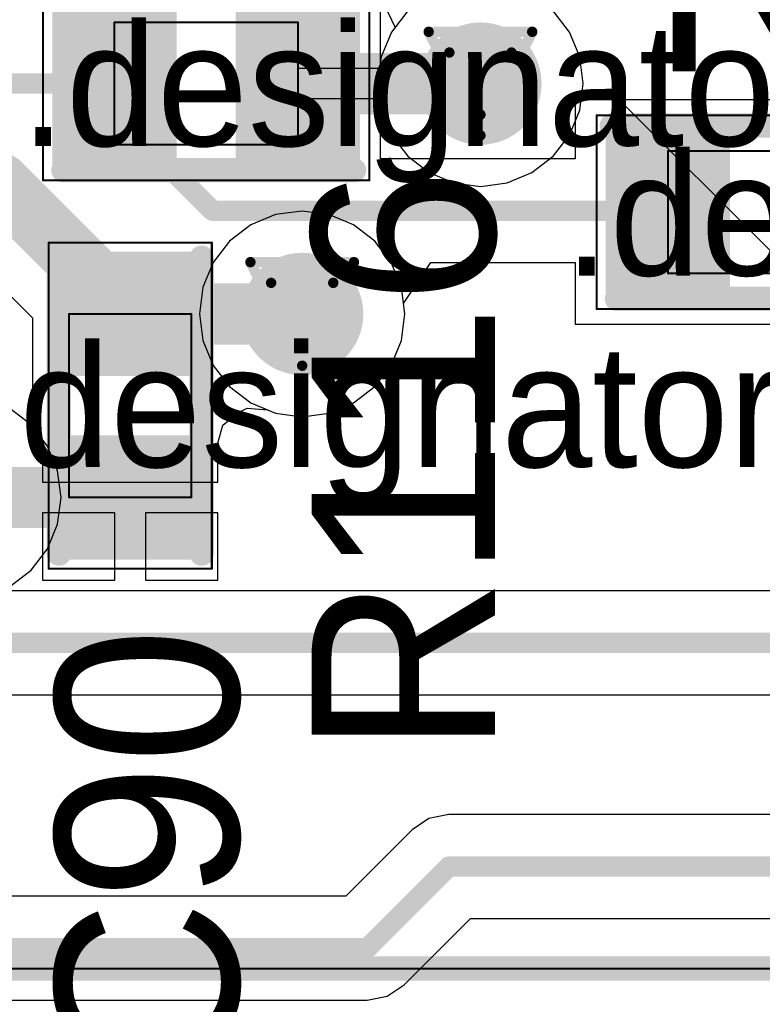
# Model space of a CAD drawing. Header units: millimetres. Extents: x 138 to 555, y 26 to 334.
# Tile 205 of 256: x 244.12 to 247.76, y 160.33 to 165.16. Entities that reach past the tile are written whole.
import ezdxf

# ---------------------------------------------------------------- set-up
doc = ezdxf.new("R2010")
doc.units = ezdxf.units.MM
for name, color, linetype in [('BottomLayer', 5, 'Continuous'), ('DrillDrawing', 1, 'Continuous'), ('Mechanical20', 56, 'Continuous'), ('Mechanical27', 56, 'Continuous'), ('MidLayer1', 16, 'Continuous'), ('MidLayer2', 76, 'Continuous'), ('MidLayer3', 90, 'Continuous'), ('MidLayer4', 156, 'Continuous'), ('MultiLayer', 9, 'Continuous'), ('TopLayer', 1, 'Continuous'), ('TopOverlay', 2, 'Continuous'), ('TopPaste', 8, 'Continuous'), ('TopSolder', 216, 'Continuous'), ('ViaHoleLayer', 16, 'Continuous')]:
    doc.layers.add(name, color=color, linetype=linetype)

# ---------------------------------------------------------------- blocks, each defined once
blk = doc.blocks.new('R0402_702')
at = {"layer": 'Mechanical20', "const_width": 0.01}
for points in [[(-0.8, 0.475), (-0.8, -0.475)], [(0.8, 0.475), (-0.8, 0.475)], [(0.8, 0.475), (0.8, -0.475)], [(0.8, -0.475), (-0.8, -0.475)]]:
    blk.add_lwpolyline(points, dxfattribs=at)
at = {"layer": 'Mechanical20', "const_width": 0.005}
for points in [[(-0.8025, 0.475, 1), (-0.7975, 0.475, 1)], [(-0.8025, 0.475, 1), (-0.7975, 0.475, 1)], [(0.7975, 0.475, 1), (0.8025, 0.475, 1)], [(0.7975, 0.475, 1), (0.8025, 0.475, 1)], [(-0.8025, -0.475, 1), (-0.7975, -0.475, 1)], [(-0.8025, -0.475, 1), (-0.7975, -0.475, 1)], [(0.7975, -0.475, 1), (0.8025, -0.475, 1)], [(0.7975, -0.475, 1), (0.8025, -0.475, 1)]]:
    blk.add_lwpolyline(points, format="xyb", close=True, dxfattribs=at)
at = {"layer": 'Mechanical27', "const_width": 0.01}
for points in [[(-0.45, 0.3), (-0.45, -0.3)], [(0.45, 0.3), (-0.45, 0.3)], [(0.45, 0.3), (0.45, -0.3)], [(0.45, -0.3), (-0.45, -0.3)]]:
    blk.add_lwpolyline(points, dxfattribs=at)
at = {"layer": 'Mechanical27', "const_width": 0.005}
for points in [[(-0.4525, 0.3, 1), (-0.4475, 0.3, 1)], [(-0.4525, 0.3, 1), (-0.4475, 0.3, 1)], [(0.4475, 0.3, 1), (0.4525, 0.3, 1)], [(0.4475, 0.3, 1), (0.4525, 0.3, 1)], [(-0.4525, -0.3, 1), (-0.4475, -0.3, 1)], [(-0.4525, -0.3, 1), (-0.4475, -0.3, 1)], [(0.4475, -0.3, 1), (0.4525, -0.3, 1)], [(0.4475, -0.3, 1), (0.4525, -0.3, 1)]]:
    blk.add_lwpolyline(points, format="xyb", close=True, dxfattribs=at)
at = {"layer": 'TopLayer'}
for points in [[(-0.195, -0.35), (-0.195, 0.35), (-0.705, -0.35), (-0.705, 0.35)], [(0.705, -0.35), (0.705, 0.35), (0.195, -0.35), (0.195, 0.35)]]:
    blk.add_solid(points, dxfattribs=at)
at = {"layer": 'TopOverlay', "const_width": 0.12}
for points in [[(0.7, 0.425), (-0.725, 0.425)], [(0.725, -0.425), (-0.725, -0.425)]]:
    blk.add_lwpolyline(points, dxfattribs=at)
at = {"layer": 'TopOverlay', "const_width": 0.06}
for points in [[(-0.755, 0.425, 1), (-0.695, 0.425, 1)], [(0.67, 0.425, 1), (0.73, 0.425, 1)], [(-0.755, -0.425, 1), (-0.695, -0.425, 1)], [(0.695, -0.425, 1), (0.755, -0.425, 1)]]:
    blk.add_lwpolyline(points, format="xyb", close=True, dxfattribs=at)
at = {"layer": 'TopPaste'}
for points in [[(-0.195, -0.35), (-0.195, 0.35), (-0.705, -0.35), (-0.705, 0.35)], [(0.705, -0.35), (0.705, 0.35), (0.195, -0.35), (0.195, 0.35)]]:
    blk.add_solid(points, dxfattribs=at)
at = {"layer": 'TopSolder'}
for points in [[(-0.145, -0.4), (-0.145, 0.4), (-0.755, -0.4), (-0.755, 0.4)], [(0.755, -0.4), (0.755, 0.4), (0.145, -0.4), (0.145, 0.4)]]:
    blk.add_solid(points, dxfattribs=at)
blk = doc.blocks.new('R0402_703')
at = {"layer": 'Mechanical20', "const_width": 0.01}
for points in [[(-0.8, 0.475), (-0.8, -0.475)], [(0.8, 0.475), (-0.8, 0.475)], [(0.8, 0.475), (0.8, -0.475)], [(0.8, -0.475), (-0.8, -0.475)]]:
    blk.add_lwpolyline(points, dxfattribs=at)
at = {"layer": 'Mechanical20', "const_width": 0.005}
for points in [[(-0.8025, 0.475, 1), (-0.7975, 0.475, 1)], [(-0.8025, 0.475, 1), (-0.7975, 0.475, 1)], [(0.7975, 0.475, 1), (0.8025, 0.475, 1)], [(0.7975, 0.475, 1), (0.8025, 0.475, 1)], [(-0.8025, -0.475, 1), (-0.7975, -0.475, 1)], [(-0.8025, -0.475, 1), (-0.7975, -0.475, 1)], [(0.7975, -0.475, 1), (0.8025, -0.475, 1)], [(0.7975, -0.475, 1), (0.8025, -0.475, 1)]]:
    blk.add_lwpolyline(points, format="xyb", close=True, dxfattribs=at)
at = {"layer": 'Mechanical27', "const_width": 0.01}
for points in [[(-0.45, 0.3), (-0.45, -0.3)], [(0.45, 0.3), (-0.45, 0.3)], [(0.45, 0.3), (0.45, -0.3)], [(0.45, -0.3), (-0.45, -0.3)]]:
    blk.add_lwpolyline(points, dxfattribs=at)
at = {"layer": 'Mechanical27', "const_width": 0.005}
for points in [[(-0.4525, 0.3, 1), (-0.4475, 0.3, 1)], [(-0.4525, 0.3, 1), (-0.4475, 0.3, 1)], [(0.4475, 0.3, 1), (0.4525, 0.3, 1)], [(0.4475, 0.3, 1), (0.4525, 0.3, 1)], [(-0.4525, -0.3, 1), (-0.4475, -0.3, 1)], [(-0.4525, -0.3, 1), (-0.4475, -0.3, 1)], [(0.4475, -0.3, 1), (0.4525, -0.3, 1)], [(0.4475, -0.3, 1), (0.4525, -0.3, 1)]]:
    blk.add_lwpolyline(points, format="xyb", close=True, dxfattribs=at)
at = {"layer": 'TopLayer'}
for points in [[(-0.195, -0.35), (-0.195, 0.35), (-0.705, -0.35), (-0.705, 0.35)], [(0.705, -0.35), (0.705, 0.35), (0.195, -0.35), (0.195, 0.35)]]:
    blk.add_solid(points, dxfattribs=at)
at = {"layer": 'TopOverlay', "const_width": 0.12}
for points in [[(0.7, 0.425), (-0.725, 0.425)], [(0.725, -0.425), (-0.725, -0.425)]]:
    blk.add_lwpolyline(points, dxfattribs=at)
at = {"layer": 'TopOverlay', "const_width": 0.06}
for points in [[(-0.755, 0.425, 1), (-0.695, 0.425, 1)], [(0.67, 0.425, 1), (0.73, 0.425, 1)], [(-0.755, -0.425, 1), (-0.695, -0.425, 1)], [(0.695, -0.425, 1), (0.755, -0.425, 1)]]:
    blk.add_lwpolyline(points, format="xyb", close=True, dxfattribs=at)
at = {"layer": 'TopPaste'}
for points in [[(-0.195, -0.35), (-0.195, 0.35), (-0.705, -0.35), (-0.705, 0.35)], [(0.705, -0.35), (0.705, 0.35), (0.195, -0.35), (0.195, 0.35)]]:
    blk.add_solid(points, dxfattribs=at)
at = {"layer": 'TopSolder'}
for points in [[(-0.145, -0.4), (-0.145, 0.4), (-0.755, -0.4), (-0.755, 0.4)], [(0.755, -0.4), (0.755, 0.4), (0.145, -0.4), (0.145, 0.4)]]:
    blk.add_solid(points, dxfattribs=at)
blk = doc.blocks.new('C0402_861')
at = {"layer": 'Mechanical20', "const_width": 0.01}
for points in [[(-0.8, 0.4), (0.8, 0.4)], [(-0.8, 0.4), (-0.8, -0.4)], [(0.8, 0.4), (0.8, -0.4)], [(-0.8, -0.4), (0.8, -0.4)]]:
    blk.add_lwpolyline(points, dxfattribs=at)
at = {"layer": 'Mechanical20', "const_width": 0.005}
for points in [[(-0.8025, 0.4, 1), (-0.7975, 0.4, 1)], [(-0.8025, 0.4, 1), (-0.7975, 0.4, 1)], [(0.7975, 0.4, 1), (0.8025, 0.4, 1)], [(0.7975, 0.4, 1), (0.8025, 0.4, 1)], [(-0.8025, -0.4, 1), (-0.7975, -0.4, 1)], [(-0.8025, -0.4, 1), (-0.7975, -0.4, 1)], [(0.7975, -0.4, 1), (0.8025, -0.4, 1)], [(0.7975, -0.4, 1), (0.8025, -0.4, 1)]]:
    blk.add_lwpolyline(points, format="xyb", close=True, dxfattribs=at)
at = {"layer": 'Mechanical27', "const_width": 0.01}
for points in [[(-0.45, 0.3), (0.45, 0.3)], [(-0.45, 0.3), (-0.45, -0.3)], [(0.45, 0.3), (0.45, -0.3)], [(-0.45, -0.3), (0.45, -0.3)]]:
    blk.add_lwpolyline(points, dxfattribs=at)
at = {"layer": 'Mechanical27', "const_width": 0.005}
for points in [[(-0.4525, 0.3, 1), (-0.4475, 0.3, 1)], [(-0.4525, 0.3, 1), (-0.4475, 0.3, 1)], [(0.4475, 0.3, 1), (0.4525, 0.3, 1)], [(0.4475, 0.3, 1), (0.4525, 0.3, 1)], [(-0.4525, -0.3, 1), (-0.4475, -0.3, 1)], [(-0.4525, -0.3, 1), (-0.4475, -0.3, 1)], [(0.4475, -0.3, 1), (0.4525, -0.3, 1)], [(0.4475, -0.3, 1), (0.4525, -0.3, 1)]]:
    blk.add_lwpolyline(points, format="xyb", close=True, dxfattribs=at)
at = {"layer": 'TopLayer'}
for points in [[(-0.195, -0.28), (-0.195, 0.28), (-0.705, -0.28), (-0.705, 0.28)], [(0.705, -0.28), (0.705, 0.28), (0.195, -0.28), (0.195, 0.28)]]:
    blk.add_solid(points, dxfattribs=at)
at = {"layer": 'TopOverlay', "const_width": 0.12}
for points in [[(-0.725, 0.35), (0.7, 0.35)], [(-0.725, -0.35), (0.725, -0.35)]]:
    blk.add_lwpolyline(points, dxfattribs=at)
at = {"layer": 'TopOverlay', "const_width": 0.06}
for points in [[(-0.755, 0.35, 1), (-0.695, 0.35, 1)], [(0.67, 0.35, 1), (0.73, 0.35, 1)], [(-0.755, -0.35, 1), (-0.695, -0.35, 1)], [(0.695, -0.35, 1), (0.755, -0.35, 1)]]:
    blk.add_lwpolyline(points, format="xyb", close=True, dxfattribs=at)
at = {"layer": 'TopPaste'}
for points in [[(-0.195, -0.28), (-0.195, 0.28), (-0.705, -0.28), (-0.705, 0.28)], [(0.705, -0.28), (0.705, 0.28), (0.195, -0.28), (0.195, 0.28)]]:
    blk.add_solid(points, dxfattribs=at)
at = {"layer": 'TopSolder'}
for points in [[(-0.145, -0.33), (-0.145, 0.33), (-0.755, -0.33), (-0.755, 0.33)], [(0.755, -0.33), (0.755, 0.33), (0.145, -0.33), (0.145, 0.33)]]:
    blk.add_solid(points, dxfattribs=at)
blk = doc.blocks.new('MOD_MB1263_943')
at = {"layer": 'Mechanical27', "const_width": 0.01}
blk.add_lwpolyline([(65, -8), (65, 78)], dxfattribs=at)
at = {"layer": 'TopOverlay', "const_width": 0.12}
blk.add_lwpolyline([(65, -8), (65, 78)], dxfattribs=at)

msp = doc.modelspace()

# ---------------------------------------------------------------- linework, layer by layer
at = {"layer": 'BottomLayer'}
for p, q in [((245.3706, 164.205), (245.2489, 164.1546)), ((245.5011, 164.2222), (245.3706, 164.205)), ((245.6316, 164.205), (245.5011, 164.2222)), ((245.7533, 164.1546), (245.6316, 164.205)), ((245.2489, 164.1546), (245.1445, 164.0744)), ((245.8577, 164.0744), (245.7533, 164.1546)), ((245.1445, 164.0744), (245.0644, 163.97)), ((245.9378, 163.97), (245.8577, 164.0744)), ((245.0644, 163.97), (245.014, 163.8484)), ((245.9882, 163.8484), (245.9378, 163.97)), ((245.014, 163.8484), (244.9968, 163.7178)), ((246.0054, 163.7178), (245.9882, 163.8484)), ((244.9968, 163.7178), (245.014, 163.5873)), ((245.9882, 163.5873), (246.0054, 163.7178)), ((245.014, 163.5873), (245.0644, 163.4657)), ((245.9378, 163.4657), (245.9882, 163.5873)), ((245.0644, 163.4657), (245.1445, 163.3612)), ((245.8577, 163.3612), (245.9378, 163.4657)), ((245.1445, 163.3612), (245.2489, 163.2811)), ((245.7533, 163.2811), (245.8577, 163.3612)), ((245.2489, 163.2811), (245.3706, 163.2307)), ((245.6316, 163.2307), (245.7533, 163.2811)), ((245.3706, 163.2307), (245.5011, 163.2135)), ((245.5011, 163.2135), (245.6316, 163.2307)), ((253.2569, 162.3597), (242.6727, 162.3597)), ((243.374, 161.8499), (253.2569, 161.8499)), ((246.1229, 161.2429), (246.0402, 161.1876)), ((246.2205, 161.2623), (246.1229, 161.2429)), ((249.8858, 161.2623), (246.2205, 161.2623)), ((246.0402, 161.1876), (245.7149, 160.8623)), ((245.7149, 160.8623), (243.4229, 160.8623)), ((246.0007, 160.4272), (246.326, 160.7525)), ((246.326, 160.7525), (249.8858, 160.7525)), ((245.918, 160.3719), (246.0007, 160.4272)), ((245.8205, 160.3525), (245.918, 160.3719)), ((240.1205, 160.3525), (245.8205, 160.3525))]:
    msp.add_line(p, q, dxfattribs=at)
for points, const_width in [([(246.2256, 164.8474, 1), (246.5256, 164.8474, 1)], 0.3), ([(245.3511, 163.7178, 1), (245.6511, 163.7178, 1)], 0.3), ([(246.1955, 161.0074, 1), (246.2455, 161.0074, 1)], 0.05), ([(246.1955, 161.0074, 1), (246.2455, 161.0074, 1)], 0.05), ([(245.7955, 160.6074, 1), (245.8455, 160.6074, 1)], 0.05), ([(245.7955, 160.6074, 1), (245.8455, 160.6074, 1)], 0.05)]:
    msp.add_lwpolyline(points, format="xyb", close=True, dxfattribs=dict(at, const_width=const_width))
at = {"layer": 'BottomLayer', "const_width": 0.1}
for points in [[(242.5672, 162.1048), (253.6915, 162.1048)], [(245.8205, 160.6074), (246.2205, 161.0074)], [(246.2205, 161.0074), (250.3205, 161.0074)], [(240.1205, 160.6074), (245.8205, 160.6074)]]:
    msp.add_lwpolyline(points, dxfattribs=at)
at = {"layer": 'DrillDrawing', "const_width": 0.0508}
for points in [[(246.1216, 165.1014), (246.6296, 165.1014)], [(246.1216, 165.1014), (246.3756, 164.5934)], [(246.3756, 164.5934), (246.6296, 165.1014)], [(246.2232, 164.9998), (246.528, 164.9998)], [(246.2232, 164.9998), (246.3756, 164.695)], [(246.3756, 164.695), (246.528, 164.9998)], [(245.2471, 163.9718), (245.7551, 163.9718)], [(245.2471, 163.9718), (245.5011, 163.4638)], [(245.5011, 163.4638), (245.7551, 163.9718)], [(245.3487, 163.8702), (245.6535, 163.8702)], [(245.3487, 163.8702), (245.5011, 163.5654)], [(245.5011, 163.5654), (245.6535, 163.8702)]]:
    msp.add_lwpolyline(points, dxfattribs=at)
at = {"layer": 'DrillDrawing', "const_width": 0.0254}
for points in [[(246.1089, 165.1014, 1), (246.1343, 165.1014, 1)], [(246.1089, 165.1014, 1), (246.1343, 165.1014, 1)], [(246.6169, 165.1014, 1), (246.6423, 165.1014, 1)], [(246.6169, 165.1014, 1), (246.6423, 165.1014, 1)], [(246.2105, 164.9998, 1), (246.2359, 164.9998, 1)], [(246.2105, 164.9998, 1), (246.2359, 164.9998, 1)], [(246.5153, 164.9998, 1), (246.5407, 164.9998, 1)], [(246.5153, 164.9998, 1), (246.5407, 164.9998, 1)], [(246.3629, 164.695, 1), (246.3883, 164.695, 1)], [(246.3629, 164.695, 1), (246.3883, 164.695, 1)], [(246.3629, 164.5934, 1), (246.3883, 164.5934, 1)], [(246.3629, 164.5934, 1), (246.3883, 164.5934, 1)], [(245.2344, 163.9718, 1), (245.2598, 163.9718, 1)], [(245.2344, 163.9718, 1), (245.2598, 163.9718, 1)], [(245.7424, 163.9718, 1), (245.7678, 163.9718, 1)], [(245.7424, 163.9718, 1), (245.7678, 163.9718, 1)], [(245.336, 163.8702, 1), (245.3614, 163.8702, 1)], [(245.336, 163.8702, 1), (245.3614, 163.8702, 1)], [(245.6408, 163.8702, 1), (245.6662, 163.8702, 1)], [(245.6408, 163.8702, 1), (245.6662, 163.8702, 1)], [(245.4884, 163.5654, 1), (245.5138, 163.5654, 1)], [(245.4884, 163.5654, 1), (245.5138, 163.5654, 1)], [(245.4884, 163.4638, 1), (245.5138, 163.4638, 1)], [(245.4884, 163.4638, 1), (245.5138, 163.4638, 1)]]:
    msp.add_lwpolyline(points, format="xyb", close=True, dxfattribs=at)
at = {"layer": 'MidLayer1'}
for p, q in [((245.9011, 165.2392), (245.9565, 165.1225)), ((245.9389, 165.0996), (245.8885, 164.9779)), ((245.9565, 165.1225), (245.9389, 165.0996)), ((245.8885, 164.9779), (245.8713, 164.8474)), ((245.8713, 164.8474), (245.8885, 164.7169)), ((246.8703, 164.7742), (247.0044, 164.8197)), ((247.0044, 164.8197), (250.2122, 161.6119)), ((246.8627, 164.7169), (246.8703, 164.7742)), ((245.8885, 164.7169), (245.9389, 164.5952)), ((246.8124, 164.5952), (246.8627, 164.7169)), ((245.9389, 164.5952), (246.019, 164.4908)), ((246.7322, 164.4908), (246.8124, 164.5952)), ((246.019, 164.4908), (246.1234, 164.4107)), ((246.6278, 164.4107), (246.7322, 164.4908)), ((246.1234, 164.4107), (246.2451, 164.3603)), ((246.5061, 164.3603), (246.6278, 164.4107)), ((246.2451, 164.3603), (246.3756, 164.3431)), ((246.3756, 164.3431), (246.5061, 164.3603)), ((245.3706, 164.205), (245.2489, 164.1546)), ((245.5011, 164.2222), (245.3706, 164.205)), ((245.6316, 164.205), (245.5011, 164.2222)), ((245.7533, 164.1546), (245.6316, 164.205)), ((245.2489, 164.1546), (245.1445, 164.0744)), ((245.8577, 164.0744), (245.7533, 164.1546)), ((245.1445, 164.0744), (245.0644, 163.97)), ((245.9378, 163.97), (245.8577, 164.0744)), ((245.0644, 163.97), (245.014, 163.8484)), ((245.9882, 163.8484), (245.9378, 163.97)), ((245.014, 163.8484), (244.9968, 163.7178)), ((246.0054, 163.7178), (245.9882, 163.8484)), ((244.9968, 163.7178), (245.014, 163.5873)), ((245.9882, 163.5873), (246.0054, 163.7178)), ((245.014, 163.5873), (245.0644, 163.4657)), ((245.9378, 163.4657), (245.9882, 163.5873)), ((245.0644, 163.4657), (245.1445, 163.3612)), ((245.8577, 163.3612), (245.9378, 163.4657)), ((245.1445, 163.3612), (245.2489, 163.2811)), ((245.7533, 163.2811), (245.8577, 163.3612)), ((245.2489, 163.2811), (245.3706, 163.2307)), ((245.6316, 163.2307), (245.7533, 163.2811)), ((244.1711, 163.1745), (244.0667, 163.2546)), ((245.3706, 163.2307), (245.5011, 163.2135)), ((245.5011, 163.2135), (245.6316, 163.2307)), ((244.2512, 163.07), (244.1711, 163.1745)), ((244.3016, 162.9484), (244.2512, 163.07)), ((244.3188, 162.8179), (244.3016, 162.9484)), ((244.3016, 162.6873), (244.3188, 162.8179)), ((244.2512, 162.5657), (244.3016, 162.6873)), ((244.1711, 162.4613), (244.2512, 162.5657)), ((244.0667, 162.3811), (244.1711, 162.4613))]:
    msp.add_line(p, q, dxfattribs=at)
at = {"layer": 'MidLayer1', "const_width": 0.3}
for points in [[(246.2256, 164.8474, 1), (246.5256, 164.8474, 1)], [(245.3511, 163.7178, 1), (245.6511, 163.7178, 1)]]:
    msp.add_lwpolyline(points, format="xyb", close=True, dxfattribs=at)
at = {"layer": 'MidLayer2'}
for p, q in [((245.3706, 164.205), (245.2489, 164.1546)), ((245.5011, 164.2222), (245.3706, 164.205)), ((245.6316, 164.205), (245.5011, 164.2222)), ((245.7533, 164.1546), (245.6316, 164.205)), ((245.2489, 164.1546), (245.1445, 164.0744)), ((245.8577, 164.0744), (245.7533, 164.1546)), ((245.1445, 164.0744), (245.0644, 163.97)), ((245.9378, 163.97), (245.8577, 164.0744)), ((245.0644, 163.97), (245.014, 163.8484)), ((245.9882, 163.8484), (245.9378, 163.97)), ((245.014, 163.8484), (244.9968, 163.7178)), ((246.0054, 163.7178), (245.9882, 163.8484)), ((244.9968, 163.7178), (245.014, 163.5873)), ((245.9882, 163.5873), (246.0054, 163.7178)), ((245.014, 163.5873), (245.0644, 163.4657)), ((245.9378, 163.4657), (245.9882, 163.5873)), ((245.0644, 163.4657), (245.1445, 163.3612)), ((245.8577, 163.3612), (245.9378, 163.4657)), ((245.1445, 163.3612), (245.2489, 163.2811)), ((245.7533, 163.2811), (245.8577, 163.3612)), ((245.2489, 163.2811), (245.3706, 163.2307)), ((245.6316, 163.2307), (245.7533, 163.2811)), ((245.3706, 163.2307), (245.5011, 163.2135)), ((245.5011, 163.2135), (245.6316, 163.2307))]:
    msp.add_line(p, q, dxfattribs=at)
at = {"layer": 'MidLayer2', "const_width": 0.3}
for points in [[(246.2256, 164.8474, 1), (246.5256, 164.8474, 1)], [(245.3511, 163.7178, 1), (245.6511, 163.7178, 1)]]:
    msp.add_lwpolyline(points, format="xyb", close=True, dxfattribs=at)
at = {"layer": 'MidLayer3'}
for p, q in [((245.3706, 164.205), (245.2489, 164.1546)), ((245.5011, 164.2222), (245.3706, 164.205)), ((245.6316, 164.205), (245.5011, 164.2222)), ((245.7533, 164.1546), (245.6316, 164.205)), ((245.2489, 164.1546), (245.1445, 164.0744)), ((245.8577, 164.0744), (245.7533, 164.1546)), ((245.1445, 164.0744), (245.0644, 163.97)), ((245.9378, 163.97), (245.8577, 164.0744)), ((245.0644, 163.97), (245.014, 163.8484)), ((245.9882, 163.8484), (245.9378, 163.97)), ((245.014, 163.8484), (244.9968, 163.7178)), ((246.0054, 163.7178), (245.9882, 163.8484)), ((244.9968, 163.7178), (245.014, 163.5873)), ((245.9882, 163.5873), (246.0054, 163.7178)), ((245.014, 163.5873), (245.0644, 163.4657)), ((245.9378, 163.4657), (245.9882, 163.5873)), ((245.0644, 163.4657), (245.1445, 163.3612)), ((245.8577, 163.3612), (245.9378, 163.4657)), ((245.1445, 163.3612), (245.2489, 163.2811)), ((245.7533, 163.2811), (245.8577, 163.3612)), ((245.2489, 163.2811), (245.3706, 163.2307)), ((245.6316, 163.2307), (245.7533, 163.2811)), ((245.3706, 163.2307), (245.5011, 163.2135)), ((245.5011, 163.2135), (245.6316, 163.2307))]:
    msp.add_line(p, q, dxfattribs=at)
at = {"layer": 'MidLayer3', "const_width": 0.3}
for points in [[(246.2256, 164.8474, 1), (246.5256, 164.8474, 1)], [(245.3511, 163.7178, 1), (245.6511, 163.7178, 1)]]:
    msp.add_lwpolyline(points, format="xyb", close=True, dxfattribs=at)
at = {"layer": 'MidLayer4'}
for p, q in [((246.019, 165.204), (245.9389, 165.0996)), ((246.8124, 165.0996), (246.7322, 165.204)), ((245.9389, 165.0996), (245.8885, 164.9779)), ((246.8627, 164.9779), (246.8124, 165.0996)), ((245.8885, 164.9779), (245.8713, 164.8474)), ((246.8799, 164.8474), (246.8627, 164.9779)), ((245.8713, 164.8474), (245.8885, 164.7169)), ((246.8627, 164.7169), (246.8799, 164.8474)), ((245.8885, 164.7169), (245.9389, 164.5952)), ((246.8124, 164.5952), (246.8627, 164.7169)), ((245.9389, 164.5952), (246.019, 164.4908)), ((246.7322, 164.4908), (246.8124, 164.5952)), ((246.019, 164.4908), (246.1234, 164.4107)), ((246.6278, 164.4107), (246.7322, 164.4908)), ((246.1234, 164.4107), (246.2451, 164.3603)), ((246.5061, 164.3603), (246.6278, 164.4107)), ((246.2451, 164.3603), (246.3756, 164.3431)), ((246.3756, 164.3431), (246.5061, 164.3603)), ((244.1711, 163.1745), (244.0667, 163.2546)), ((244.2512, 163.07), (244.1711, 163.1745)), ((244.3016, 162.9484), (244.2512, 163.07)), ((244.3188, 162.8179), (244.3016, 162.9484)), ((244.3016, 162.6873), (244.3188, 162.8179)), ((244.2512, 162.5657), (244.3016, 162.6873)), ((244.1711, 162.4613), (244.2512, 162.5657)), ((244.0667, 162.3811), (244.1711, 162.4613))]:
    msp.add_line(p, q, dxfattribs=at)
at = {"layer": 'MidLayer4', "const_width": 0.3}
for points in [[(246.2256, 164.8474, 1), (246.5256, 164.8474, 1)], [(245.3511, 163.7178, 1), (245.6511, 163.7178, 1)]]:
    msp.add_lwpolyline(points, format="xyb", close=True, dxfattribs=at)
at = {"layer": 'MultiLayer', "const_width": 0.3}
for points in [[(246.2256, 164.8474, 1), (246.5256, 164.8474, 1)], [(245.3511, 163.7178, 1), (245.6511, 163.7178, 1)]]:
    msp.add_lwpolyline(points, format="xyb", close=True, dxfattribs=at)
at = {"layer": 'TopLayer'}
for p, q in [((245.8851, 164.9224), (245.8851, 165.2419)), ((245.4801, 164.7724), (245.4801, 164.9224)), ((245.4801, 164.9224), (245.8851, 164.9224)), ((245.8851, 164.7724), (245.4801, 164.7724)), ((245.8851, 164.479), (245.8851, 164.7724)), ((248.6504, 164.767), (246.8404, 164.767)), ((246.8404, 164.767), (246.8404, 164.479)), ((246.8404, 164.479), (245.8851, 164.479)), ((243.8721, 164.0043), (244.1778, 163.6986)), ((245.9986, 163.7693), (246.1318, 163.9693)), ((246.1318, 163.9693), (246.8404, 163.9693)), ((246.8404, 163.9693), (246.8404, 163.667)), ((246.0054, 163.7178), (245.9986, 163.7693)), ((244.1778, 163.6986), (244.1778, 163.2629)), ((245.9882, 163.5873), (246.0054, 163.7178)), ((246.8404, 163.667), (248.6504, 163.667)), ((245.9378, 163.4657), (245.9882, 163.5873)), ((245.8577, 163.3612), (245.9378, 163.4657)), ((245.7533, 163.2811), (245.8577, 163.3612)), ((244.1778, 163.2629), (244.2278, 163.0836)), ((245.6316, 163.2307), (245.7533, 163.2811)), ((245.1126, 163.1724), (245.1893, 163.2336)), ((245.1893, 163.2336), (245.2311, 163.2552)), ((245.2311, 163.2552), (245.3312, 163.247)), ((245.3312, 163.247), (245.3706, 163.2307)), ((245.3706, 163.2307), (245.5011, 163.2135)), ((245.5011, 163.2135), (245.6316, 163.2307)), ((245.0878, 163.0836), (245.1126, 163.1724)), ((244.2278, 163.0836), (244.2278, 162.8929)), ((245.0878, 162.8929), (245.0878, 163.0836)), ((244.2278, 162.8929), (244.6578, 162.8929)), ((244.6578, 162.8929), (245.0878, 162.8929)), ((244.5828, 162.7429), (244.2278, 162.7429)), ((244.2278, 162.7429), (244.2278, 162.4129)), ((244.5828, 162.4129), (244.5828, 162.7429)), ((245.0878, 162.7429), (244.7328, 162.7429)), ((244.7328, 162.7429), (244.7328, 162.4129)), ((245.0878, 162.4129), (245.0878, 162.7429)), ((244.2278, 162.4129), (244.5828, 162.4129)), ((244.7328, 162.4129), (245.0878, 162.4129))]:
    msp.add_line(p, q, dxfattribs=at)
for points, const_width in [([(246.2256, 164.8474, 1), (246.5256, 164.8474, 1)], 0.3), ([(245.4052, 164.8474, 1), (245.5551, 164.8474, 1)], 0.15), ([(246.3006, 164.8474, 1), (246.4506, 164.8474, 1)], 0.15), ([(244.5551, 164.8474, 1), (244.6051, 164.8474, 1)], 0.05), ([(244.5551, 164.8474, 1), (244.6051, 164.8474, 1)], 0.05), ([(244.5551, 164.7042, 1), (244.6051, 164.7042, 1)], 0.05), ([(244.5551, 164.7042, 1), (244.6051, 164.7042, 1)], 0.05), ([(243.9433, 164.3574, 1), (244.0933, 164.3574, 1)], 0.15), ([(243.9433, 164.3574, 1), (244.0933, 164.3574, 1)], 0.15), ([(245.0352, 164.2241, 1), (245.0852, 164.2241, 1)], 0.05), ([(245.0352, 164.2241, 1), (245.0852, 164.2241, 1)], 0.05), ([(247.2632, 164.2241, 1), (247.3132, 164.2241, 1)], 0.05), ([(247.2632, 164.2241, 1), (247.3132, 164.2241, 1)], 0.05), ([(247.2704, 164.217, 1), (247.3204, 164.217, 1)], 0.05), ([(245.3511, 163.7178, 1), (245.6511, 163.7178, 1)], 0.3), ([(244.5828, 163.7178, 1), (244.7328, 163.7178, 1)], 0.15), ([(244.5828, 163.7178, 1), (244.7328, 163.7178, 1)], 0.15), ([(245.4261, 163.7178, 1), (245.5761, 163.7178, 1)], 0.15), ([(244.5828, 162.8179, 1), (244.7328, 162.8179, 1)], 0.15)]:
    msp.add_lwpolyline(points, format="xyb", close=True, dxfattribs=dict(at, const_width=const_width))
for points, const_width in [([(245.4801, 164.8474), (246.3756, 164.8474)], 0.3), ([(243.1805, 164.8474), (244.5801, 164.8474)], 0.1), ([(244.5801, 164.7042), (244.5801, 164.8474)], 0.1), ([(244.5801, 164.7042), (245.0602, 164.2241)], 0.1), ([(243.1705, 164.3574), (244.0183, 164.3574)], 0.3), ([(244.0183, 164.3574), (244.6578, 163.7178)], 0.3), ([(245.0602, 164.2241), (247.2882, 164.2241)], 0.1), ([(247.2882, 164.2241), (247.2954, 164.217)], 0.1), ([(244.6578, 163.7178), (245.5011, 163.7178)], 0.3), ([(243.8145, 162.8179), (244.6578, 162.8179)], 0.3)]:
    msp.add_lwpolyline(points, dxfattribs=dict(at, const_width=const_width))
at = {"layer": 'ViaHoleLayer', "const_width": 0.15}
for points in [[(246.3006, 164.8474, 1), (246.4506, 164.8474, 1)], [(245.4261, 163.7178, 1), (245.5761, 163.7178, 1)]]:
    msp.add_lwpolyline(points, format="xyb", close=True, dxfattribs=at)

# ---------------------------------------------------------------- block references
for name, p, rotation in [('MOD_MB1263_943', (224.8205, 225.5074), 270), ('R0402_702', (245.0301, 164.8474), 180), ('R0402_703', (247.7454, 164.217), 180), ('C0402_861', (244.6578, 163.2679), 90)]:
    msp.add_blockref(name, p, dxfattribs=dict(rotation=rotation))

# ---------------------------------------------------------------- texts
at = {"layer": 'Mechanical27'}
for p in [(244.1194, 164.5412), (246.7864, 163.9062), (243.8908, 162.9664)]:
    msp.add_text('.designator', height=0.599999, dxfattribs=at).set_placement(p)
at = {"layer": 'TopOverlay'}
msp.add_text('R113', height=0.9, dxfattribs=at).set_placement((247.2205, 164.9074))
for s, p in [('R116', (246.447, 161.556)), ('C90', (245.1897, 159.9723))]:
    msp.add_text(s, height=0.9, rotation=90, dxfattribs=at).set_placement(p)

doc.saveas('drawing.dxf')
